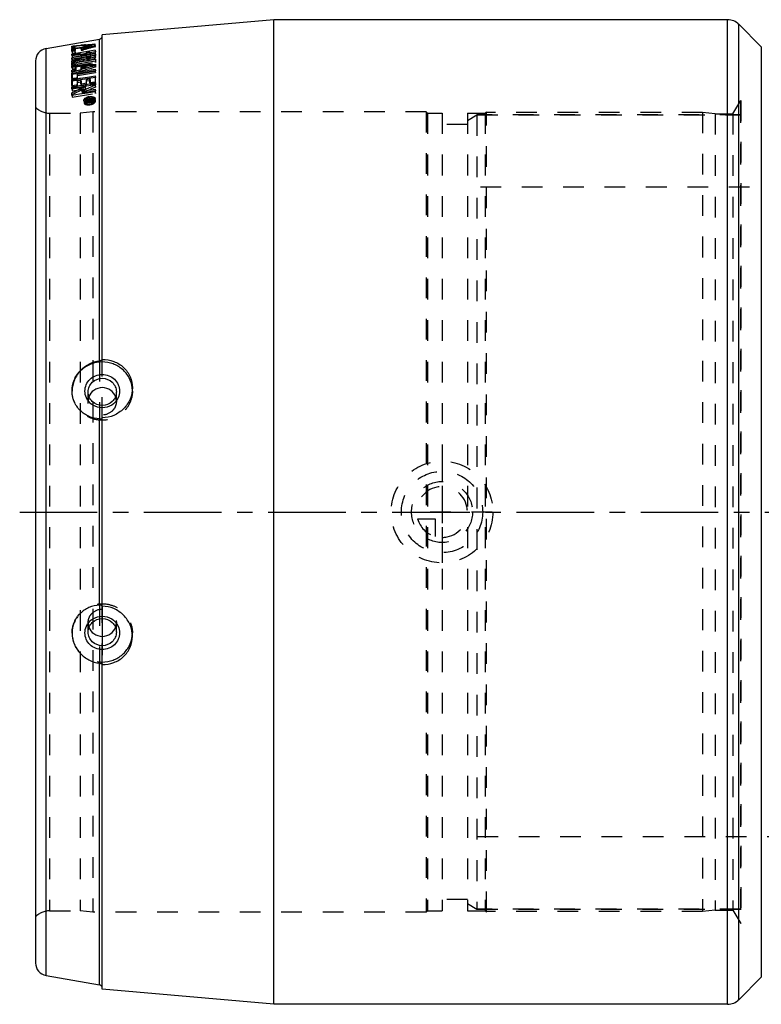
# Model space of a CAD drawing. Header units: millimetres. Extents: x 113 to 887, y 272 to 732.
# Tile 1 of 3: x 113 to 347, y 272 to 582. Entities that reach past the tile are written whole.
import ezdxf

# ---------------------------------------------------------------- set-up
doc = ezdxf.new("R2010")
doc.units = ezdxf.units.MM
doc.header["$LTSCALE"] = 65.185185
doc.linetypes.add('CENTER', pattern=[0.6, 0.375, -0.075, 0.075, -0.075])
doc.linetypes.add('HIDDEN', pattern=[0.2, 0.1, -0.1])
for name, color, linetype in [('FASEN', 7, 'CONTINUOUS'), ('KOERPER', 7, 'CONTINUOUS'), ('KONST.EL_MIT_GEO', 7, 'CONTINUOUS'), ('KURVEN', 7, 'CONTINUOUS'), ('L1', 7, 'CONTINUOUS')]:
    doc.layers.add(name, color=color, linetype=linetype)

msp = doc.modelspace()

# ---------------------------------------------------------------- linework, layer by layer
at = {"layer": 'FASEN', "color": 8, "linetype": 'HIDDEN'}
for p, q in [((254, 550.27), (257, 552)), ((257, 552), (257, 302)), ((257, 552), (340, 552)), ((254, 303.73), (257, 302)), ((257, 302), (340, 302))]:
    msp.add_line(p, q, dxfattribs=at)
at = {"layer": 'KOERPER', "color": 2, "linetype": 'CENTER'}
msp.add_line((139, 397.15), (139, 381.88), dxfattribs=at)
at = {"layer": 'KONST.EL_MIT_GEO', "color": 7, "linetype": 'Continuous'}
for p, q in [((193, 582), (139, 577.28)), ((193, 272), (193, 582)), ((335.93, 582), (193, 582)), ((335.93, 272), (335.93, 582)), ((339.46, 273.46), (339.46, 580.54)), ((339.46, 580.54), (346.54, 573.46)), ((139, 474.89), (139, 577.28)), ((121.31, 572.94), (138.17, 575.91)), ((130.16, 573.76), (130.3, 573.78)), ((130.16, 573.76), (130.22, 573.4)), ((130.3, 573.78), (130.87, 573.83)), ((130.87, 573.83), (131.59, 573.9)), ((132.07, 573.81), (131.5, 573.76)), ((131.59, 573.9), (132.3, 573.97)), ((133.73, 574.1), (134.44, 574.16)), ((134.35, 574), (133.78, 573.95)), ((134.21, 573.54), (133.81, 573.43)), ((135, 573.77), (134.21, 573.54)), ((134.44, 574.16), (135.16, 574.22)), ((134.81, 573.89), (135.49, 574.08)), ((135.16, 574.22), (135.87, 574.27)), ((135.49, 574.08), (135.52, 573.92)), ((136.19, 574.11), (135.52, 573.92)), ((135.87, 574.27), (136.58, 574.33)), ((136.59, 574.22), (136.19, 574.11)), ((136.58, 574.33), (136.6, 574.22)), ((138.17, 474.61), (138.17, 575.91)), ((121.31, 281.06), (121.31, 572.94)), ((130.66, 571.35), (129.43, 571.14)), ((136.82, 571.2), (129.43, 569.94)), ((129.43, 570.78), (129.43, 571.14)), ((130.86, 571.03), (129.43, 570.78)), ((130.37, 573.47), (130.37, 573.43)), ((130.39, 572.35), (130.39, 572.33)), ((130.39, 572.33), (130.39, 572.26)), ((131.89, 571.57), (130.66, 571.35)), ((131.33, 571.11), (130.86, 571.03)), ((131.81, 571.19), (131.33, 571.11)), ((132.29, 571.27), (131.81, 571.19)), ((133.12, 571.78), (131.89, 571.57)), ((132.39, 570.71), (132.29, 570.7)), ((133.9, 571.33), (132.32, 571.06)), ((133.4, 570.89), (132.39, 570.71)), ((132.44, 573.22), (132.46, 573.1)), ((133.81, 573.43), (133.02, 573.2)), ((133.8, 571.9), (133.12, 571.78)), ((133.96, 570.98), (133.4, 570.89)), ((133.9, 571.91), (133.8, 571.9)), ((134.35, 571.99), (133.9, 571.91)), ((134.55, 571.66), (133.96, 571.56)), ((135.15, 570.49), (133.97, 570.29)), ((134.98, 572.1), (134.35, 571.99)), ((135.14, 571.77), (134.55, 571.66)), ((135.08, 572.12), (134.98, 572.1)), ((135.58, 572.2), (135.08, 572.12)), ((136.82, 571.41), (135.15, 571.12)), ((135.15, 571.12), (135.15, 571.23)), ((135.15, 570.37), (135.15, 570.49)), ((135.15, 570.49), (135.24, 569.88)), ((136.82, 570.68), (135.17, 570.39)), ((136.75, 571.83), (135.18, 571.56)), ((135.24, 571.22), (135.24, 571.14)), ((136.81, 572.42), (135.58, 572.2)), ((136.82, 571.53), (136.82, 571.41)), ((136.82, 571.2), (136.82, 570.66)), ((346.54, 573.46), (346.54, 280.54)), ((118, 569), (118, 285)), ((129.44, 569.52), (129.43, 569.94)), ((132.29, 570.01), (129.44, 569.52)), ((129.44, 568.28), (136.83, 569.52)), ((129.44, 569.02), (130.87, 569.44)), ((129.44, 567.79), (136.83, 569.03)), ((129.44, 568.51), (129.44, 569.02)), ((129.53, 568.54), (129.44, 568.51)), ((129.44, 567.79), (129.44, 568.28)), ((129.44, 567.54), (131.08, 567.65)), ((129.44, 566.99), (129.44, 567.54)), ((130.62, 568.87), (129.53, 568.54)), ((131.02, 568.99), (130.62, 568.87)), ((130.87, 569.44), (131.34, 569.58)), ((131.41, 569.1), (131.02, 568.99)), ((131.08, 567.65), (131.91, 567.7)), ((131.34, 569.58), (132.29, 569.86)), ((131.81, 569.22), (131.41, 569.1)), ((132.99, 569.57), (131.81, 569.22)), ((131.91, 567.7), (132.73, 567.76)), ((133.63, 567.35), (131.99, 567.24)), ((132.29, 570.01), (132.38, 569.36)), ((132.29, 569.86), (132.29, 569.98)), ((133.98, 570.19), (132.31, 569.9)), ((132.73, 567.76), (133.55, 567.81)), ((133.55, 567.81), (134.37, 567.87)), ((133.97, 570.29), (133.97, 570.17)), ((133.97, 570.17), (134.06, 569.68)), ((134.37, 567.87), (135.19, 567.92)), ((135.19, 567.92), (136.83, 568.02)), ((136.83, 567.52), (135.19, 567.07)), ((135.24, 570), (135.24, 569.88)), ((136.09, 567.51), (135.27, 567.45)), ((136.91, 567.56), (136.09, 567.51)), ((136.83, 569.52), (136.83, 569.03)), ((136.83, 568.02), (136.83, 567.52)), ((129.53, 567), (129.44, 566.99)), ((129.44, 565.19), (136.82, 566.41)), ((129.44, 566.08), (130.43, 566.35)), ((129.44, 565.48), (129.44, 566.08)), ((129.55, 565.51), (129.44, 565.48)), ((130.35, 567.12), (129.53, 567.07)), ((130.03, 567.03), (129.53, 567)), ((136.8, 565.92), (129.53, 564.72)), ((130.45, 565.86), (129.53, 565.61)), ((129.53, 565.61), (129.53, 565.51)), ((129.53, 564.72), (129.53, 563.48)), ((130.26, 565.71), (129.55, 565.51)), ((130.63, 567.07), (130.03, 567.03)), ((131.08, 565.94), (130.26, 565.71)), ((131.17, 567.18), (130.35, 567.12)), ((130.43, 566.35), (130.62, 566.4)), ((130.71, 565.93), (130.45, 565.86)), ((130.62, 566.4), (130.63, 567.07)), ((130.62, 566.4), (130.71, 565.93)), ((130.71, 566.6), (130.71, 566.23)), ((131.9, 566.16), (131.08, 565.94)), ((131.11, 564.87), (136.82, 565.81)), ((131.99, 567.24), (131.17, 567.18)), ((132.72, 566.39), (131.9, 566.16)), ((132.55, 567.19), (132.3, 567.18)), ((132.3, 567.18), (132.3, 566.86)), ((132.3, 566.86), (132.38, 566.39)), ((132.5, 566.42), (132.38, 566.39)), ((133.55, 566.62), (132.72, 566.39)), ((133.79, 567.27), (133.88, 566.8)), ((135.59, 564.14), (136.82, 564.34)), ((136.82, 566.41), (136.82, 565.81)), ((129.42, 561.24), (129.98, 561.33)), ((129.43, 563.46), (129.99, 563.55)), ((129.43, 563.14), (130.66, 563.34)), ((136.81, 563.82), (129.53, 562.64)), ((129.53, 562.64), (129.53, 561.26)), ((136.78, 561.5), (129.53, 560.34)), ((129.98, 561.33), (130.26, 561.37)), ((129.99, 563.55), (130.27, 563.6)), ((130.26, 561.37), (130.82, 561.46)), ((130.27, 563.6), (130.83, 563.69)), ((130.65, 561.09), (131.88, 561.28)), ((130.66, 563.34), (131, 563.39)), ((130.82, 561.46), (131.09, 561.51)), ((130.83, 563.69), (130.95, 563.71)), ((130.95, 563.71), (131.1, 563.73)), ((131, 563.39), (131.16, 563.42)), ((131.1, 562.76), (132.29, 562.95)), ((131.16, 563.42), (131.89, 563.54)), ((131.88, 561.28), (133.11, 561.48)), ((131.89, 563.54), (132.18, 563.59)), ((132.18, 563.59), (134.35, 563.94)), ((132.28, 561.81), (132.29, 562.95)), ((132.28, 561.81), (133.12, 561.95)), ((132.38, 562.43), (132.38, 561.83)), ((133.11, 561.48), (133.54, 561.55)), ((133.12, 561.95), (133.95, 562.08)), ((133.54, 561.55), (134.34, 561.67)), ((133.96, 563.22), (133.95, 562.08)), ((133.96, 563.22), (135.14, 563.41)), ((134.34, 561.67), (135.57, 561.87)), ((134.35, 563.94), (135.59, 564.14)), ((135.14, 562.15), (135.97, 562.29)), ((135.24, 562.89), (135.24, 562.17)), ((135.57, 561.87), (136.81, 562.07)), ((135.97, 562.29), (136.25, 562.33)), ((136.25, 562.33), (136.81, 562.42)), ((136.81, 562.07), (136.8, 561.71)), ((136.8, 561.71), (136.8, 561.47)), ((136.8, 561.47), (136.8, 561.35)), ((136.81, 562.64), (136.81, 562.42)), ((129.4, 558.25), (129.41, 559.01)), ((129.4, 558.25), (129.55, 558.28)), ((129.42, 560.89), (130.65, 561.09)), ((129.42, 560.18), (129.42, 560.89)), ((129.42, 560.18), (130.12, 560.29)), ((129.53, 560.34), (129.53, 560.19)), ((129.53, 558.42), (129.53, 558.27)), ((129.55, 558.28), (130.63, 558.45)), ((130.12, 560.29), (130.83, 560.4)), ((130.63, 558.45), (131.86, 558.64)), ((130.83, 560.4), (132.24, 560.62)), ((131.88, 559.46), (130.94, 559.04)), ((131.86, 558.64), (134.33, 559.02)), ((132.24, 560.62), (132.94, 560.73)), ((132.25, 560.24), (133.18, 560.64)), ((132.56, 559.51), (135.38, 559.95)), ((133.04, 559.71), (132.56, 559.51)), ((132.56, 559.51), (132.68, 558.91)), ((136.77, 559.55), (132.68, 558.91)), ((132.94, 560.73), (133.65, 560.85)), ((133.18, 560.64), (133.65, 560.85)), ((133.65, 560.85), (133.76, 560.28)), ((134.33, 559.02), (135.56, 559.21)), ((134.92, 560.53), (134.45, 560.33)), ((135.38, 559.95), (136.8, 560.17)), ((135.56, 559.21), (136.79, 559.4)), ((136.8, 560.17), (136.79, 559.53)), ((136.79, 559.53), (136.79, 559.4)), ((133.57, 556.58), (133.69, 556.02)), ((133.98, 556.48), (133.99, 556.62)), ((134.14, 556.52), (133.98, 556.48)), ((133.99, 556.91), (134.31, 556.96)), ((133.99, 556.91), (134.01, 556.78)), ((133.99, 556.78), (133.99, 556.91)), ((133.99, 556.78), (134.41, 556.84)), ((133.99, 556.62), (134.4, 556.73)), ((133.99, 556.62), (134.01, 556.48)), ((134.3, 556.56), (134.14, 556.52)), ((134.45, 556.6), (134.3, 556.56)), ((134.31, 556.96), (134.64, 557.01)), ((134.4, 556.73), (134.73, 556.81)), ((134.41, 556.84), (134.68, 556.88)), ((134.61, 556.64), (134.45, 556.6)), ((134.76, 556.68), (134.61, 556.64)), ((134.64, 557.01), (135.29, 557.11)), ((134.68, 556.88), (134.82, 556.9)), ((134.73, 556.81), (134.82, 556.84)), ((134.92, 556.72), (134.76, 556.68)), ((134.82, 556.9), (134.85, 556.71)), ((134.82, 556.84), (134.82, 556.9)), ((135.1, 556.95), (135.29, 556.97)), ((135.1, 556.95), (135.1, 556.88)), ((135.1, 556.88), (135.14, 556.67)), ((135.24, 556.83), (135.52, 556.87)), ((135.24, 556.83), (135.27, 556.7)), ((135.24, 556.69), (135.52, 556.74)), ((135.29, 557.11), (135.61, 557.16)), ((135.29, 556.97), (135.47, 557)), ((135.47, 557), (135.66, 557.03)), ((135.52, 556.87), (135.54, 556.75)), ((135.61, 557.16), (135.94, 557.21)), ((135.66, 557.03), (135.7, 556.79)), ((135.66, 556.96), (135.66, 557.03)), ((135.94, 557.21), (135.94, 557.01)), ((136.46, 556.59), (136.35, 557.13)), ((138.17, 397.68), (138.17, 456.32)), ((139, 397.36), (139, 456.64)), ((138.17, 278.09), (138.17, 379.39)), ((139, 276.72), (139, 379.11)), ((121.31, 281.06), (138.17, 278.09)), ((339.46, 273.46), (346.54, 280.54)), ((193, 272), (139, 276.72)), ((335.93, 272), (193, 272))]:
    msp.add_line(p, q, dxfattribs=at)
at = {"layer": 'KONST.EL_MIT_GEO', "color": 8, "linetype": 'HIDDEN'}
for p, q in [((129.38, 573.59), (129.53, 572.75)), ((130.36, 573.66), (130.5, 572.84)), ((135.52, 573.92), (135.62, 573.35)), ((136, 573.52), (135.59, 573.48)), ((136.71, 573.59), (136, 573.52)), ((136.59, 574.22), (136.71, 573.49)), ((136.91, 573.58), (136.78, 574.31)), ((129.39, 573.26), (129.53, 572.49)), ((129.4, 572.87), (129.53, 572.16)), ((129.42, 572.09), (129.53, 571.46)), ((129.43, 571.14), (129.53, 570.58)), ((129.43, 570.78), (129.53, 570.24)), ((129.53, 572.75), (129.53, 572.49)), ((129.53, 572.16), (129.53, 571.46)), ((132.32, 571.06), (129.53, 570.58)), ((129.53, 570.24), (132.38, 570.73)), ((129.53, 570.58), (129.53, 570.24)), ((130.22, 573.4), (130.31, 572.92)), ((130.42, 572.93), (130.31, 572.92)), ((130.37, 573.43), (130.5, 572.66)), ((130.38, 573.04), (130.5, 572.33)), ((130.39, 572.26), (130.5, 571.63)), ((130.5, 572.66), (130.5, 572.84)), ((130.5, 571.63), (130.5, 572.33)), ((132.24, 573.12), (132.36, 572.44)), ((132.29, 571.27), (132.38, 570.73)), ((132.29, 570.7), (132.38, 570.18)), ((132.38, 570.73), (132.38, 570.18)), ((132.38, 570.18), (134.06, 570.46)), ((132.46, 573.1), (132.56, 572.53)), ((132.9, 572.62), (132.56, 572.53)), ((133.02, 573.2), (133.14, 572.52)), ((133.87, 573.31), (133.16, 573.24)), ((134.58, 573.39), (133.87, 573.31)), ((135.18, 571.56), (133.9, 571.33)), ((134.6, 573.08), (133.92, 572.9)), ((133.96, 571.56), (134.06, 571.02)), ((133.96, 570.98), (134.06, 570.46)), ((134.06, 571.02), (135.24, 571.22)), ((134.06, 570.46), (134.06, 571.02)), ((135.29, 573.46), (134.58, 573.39)), ((135.14, 571.77), (135.24, 571.22)), ((135.15, 571.12), (135.24, 570.6)), ((135.24, 571.14), (135.24, 570.6)), ((135.24, 570.6), (136.91, 570.89)), ((135.59, 573.48), (135.29, 573.46)), ((136.91, 571.86), (136.75, 571.83)), ((136.81, 572.42), (136.91, 571.86)), ((136.82, 571.41), (136.91, 570.89)), ((136.82, 571.2), (136.91, 570.69)), ((136.91, 570.69), (136.82, 570.68)), ((136.82, 570.66), (136.91, 570.16)), ((136.91, 570.89), (136.91, 571.86)), ((136.91, 570.16), (136.91, 570.69)), ((129.43, 569.94), (129.53, 569.43)), ((129.44, 569.52), (129.53, 569.02)), ((129.44, 569.02), (129.53, 568.53)), ((129.44, 568.51), (129.53, 568.03)), ((129.44, 568.28), (129.53, 567.8)), ((129.44, 567.79), (129.53, 567.32)), ((129.44, 567.54), (129.53, 567.07)), ((132.31, 569.9), (129.53, 569.43)), ((129.53, 569.02), (132.38, 569.51)), ((129.53, 569.43), (129.53, 569.02)), ((130.48, 568.81), (129.53, 568.53)), ((129.53, 567.32), (136.91, 568.56)), ((129.53, 568.53), (129.53, 568.03)), ((129.53, 567.8), (129.53, 567.32)), ((131.12, 569), (130.48, 568.81)), ((131.75, 569.18), (131.12, 569)), ((132.38, 569.36), (131.75, 569.18)), ((132.38, 569.51), (132.38, 569.36)), ((132.99, 569.57), (133.08, 569.09)), ((133.97, 570.29), (133.97, 570.17)), ((135.17, 570.39), (133.98, 570.19)), ((134.06, 569.79), (135.24, 570)), ((134.06, 569.68), (134.06, 569.79)), ((136.83, 569.52), (136.91, 569.05)), ((136.91, 569.05), (136.83, 569.03)), ((136.83, 569.03), (136.91, 568.56)), ((136.83, 568.02), (136.91, 567.56)), ((136.83, 567.52), (136.91, 567.05)), ((136.91, 568.56), (136.91, 569.05)), ((136.91, 567.05), (136.91, 567.56)), ((129.44, 566.99), (129.53, 566.52)), ((129.44, 566.08), (129.53, 565.61)), ((129.44, 565.48), (129.53, 565.01)), ((129.44, 565.19), (129.53, 564.72)), ((129.53, 567.07), (129.53, 566.52)), ((129.53, 565.51), (129.53, 565.01)), ((130.63, 567.07), (130.71, 566.6)), ((130.71, 566.23), (130.71, 565.93)), ((131.11, 564.87), (131.2, 564.39)), ((131.2, 564.39), (136.91, 565.33)), ((131.2, 563.23), (131.2, 564.39)), ((132.3, 567.18), (132.38, 566.71)), ((132.38, 566.39), (132.38, 566.71)), ((136.91, 565.93), (136.8, 565.92)), ((136.82, 566.41), (136.91, 565.93)), ((136.82, 565.81), (136.91, 565.33)), ((136.82, 564.34), (136.91, 563.84)), ((136.91, 565.33), (136.91, 565.93)), ((129.42, 561.24), (129.53, 560.7)), ((129.43, 563.46), (129.53, 562.96)), ((129.43, 563.14), (129.53, 562.64)), ((129.53, 563.48), (129.53, 562.96)), ((129.53, 562.96), (131.2, 563.23)), ((129.53, 561.26), (129.53, 560.7)), ((131.09, 561.51), (131.2, 560.97)), ((131.1, 563.73), (131.2, 563.23)), ((131.1, 562.76), (131.2, 562.24)), ((131.2, 562.24), (132.38, 562.43)), ((131.2, 560.97), (131.2, 562.24)), ((132.28, 561.81), (132.38, 561.27)), ((132.29, 562.95), (132.38, 562.43)), ((132.38, 561.83), (132.38, 561.27)), ((132.38, 561.27), (134.06, 561.54)), ((133.95, 562.08), (134.06, 561.54)), ((133.96, 563.22), (134.06, 562.7)), ((134.06, 562.7), (135.24, 562.89)), ((134.06, 561.54), (134.06, 562.7)), ((135.14, 563.41), (135.24, 562.89)), ((135.14, 562.15), (135.24, 561.61)), ((135.24, 562.17), (135.24, 561.61)), ((135.24, 561.61), (136.91, 561.88)), ((136.91, 561.52), (136.78, 561.5)), ((136.8, 561.35), (136.91, 560.78)), ((136.91, 563.84), (136.81, 563.82)), ((136.81, 562.42), (136.91, 561.88)), ((136.81, 562.07), (136.91, 561.52)), ((136.91, 561.88), (136.91, 563.84)), ((136.91, 560.78), (136.91, 561.52)), ((129.4, 558.25), (129.53, 557.64)), ((129.41, 559.01), (129.53, 558.42)), ((129.42, 560.89), (129.53, 560.34)), ((129.42, 560.18), (129.53, 559.61)), ((129.53, 560.7), (131.2, 560.97)), ((129.53, 559.61), (133.76, 560.28)), ((129.53, 560.19), (129.53, 559.61)), ((129.53, 557.64), (136.91, 558.79)), ((129.53, 558.27), (129.53, 557.64)), ((136.91, 559.57), (136.77, 559.55)), ((136.79, 559.4), (136.91, 558.79)), ((136.8, 560.17), (136.91, 559.57)), ((136.91, 558.79), (136.91, 559.57)), ((133.16, 556.49), (133.3, 555.81)), ((133.69, 556.02), (133.71, 555.89)), ((133.98, 556.48), (134.13, 555.78)), ((133.99, 556.78), (134.13, 556.09)), ((134.01, 556.78), (134.13, 556.23)), ((134.01, 556.48), (134.13, 555.93)), ((136.08, 556.53), (134.13, 556.23)), ((134.13, 556.23), (134.13, 556.09)), ((134.13, 556.09), (134.96, 556.22)), ((134.13, 555.78), (135.06, 556.03)), ((134.22, 555.95), (134.13, 555.93)), ((134.13, 555.93), (134.13, 555.78)), ((134.31, 555.98), (134.22, 555.95)), ((134.41, 556), (134.31, 555.98)), ((134.5, 556.03), (134.41, 556)), ((134.78, 556.1), (134.5, 556.03)), ((134.96, 556.15), (134.78, 556.1)), ((134.85, 556.71), (134.96, 556.15)), ((134.92, 556.72), (135.06, 556.03)), ((134.96, 556.22), (134.96, 556.15)), ((135.1, 556.95), (135.1, 556.88)), ((135.14, 556.67), (135.24, 556.19)), ((135.24, 556.69), (135.38, 556)), ((135.24, 556.26), (135.8, 556.35)), ((135.24, 556.19), (135.24, 556.26)), ((135.27, 556.7), (135.38, 556.14)), ((135.66, 556.19), (135.38, 556.14)), ((135.38, 556), (135.66, 556.04)), ((135.52, 556.74), (135.66, 556.04)), ((135.54, 556.75), (135.66, 556.19)), ((135.7, 556.79), (135.8, 556.28)), ((135.8, 556.35), (135.8, 556.28)), ((135.94, 557.21), (136.08, 556.53)), ((135.94, 557.01), (136.08, 556.32)), ((136.08, 556.32), (136.08, 556.53)), ((136.49, 556.45), (136.46, 556.59)), ((136.91, 556.53), (136.77, 557.22)), ((337.58, 552.35), (340.04, 556.6)), ((340.04, 556.6), (340, 556)), ((340, 556), (340, 298)), ((340.04, 556.6), (340.04, 297.4)), ((122.43, 552.55), (122.43, 301.45)), ((122.43, 552.55), (132, 552.55)), ((136, 553), (132, 552.55)), ((132, 552.55), (132, 301.45)), ((136, 553), (136, 301)), ((241, 553), (136, 553)), ((241, 553), (241, 301)), ((241, 553), (241.45, 552.55)), ((241.45, 552.55), (241.45, 301.45)), ((241.45, 552.55), (246, 552.55)), ((246, 552.55), (246, 301.45)), ((254, 552.55), (254, 301.45)), ((254, 552.55), (259.55, 552.55)), ((340, 552), (257, 552)), ((259.55, 552.55), (260, 553)), ((259.55, 552.55), (259.55, 301.45)), ((260, 301), (260, 553)), ((328, 552.8), (260, 552.8)), ((328, 552.8), (328, 301.2)), ((332, 552.35), (328, 552.8)), ((332, 552.35), (332, 301.65)), ((332, 552.35), (337.58, 552.35)), ((337.58, 552.35), (337.58, 301.65)), ((254, 549), (246, 549)), ((408, 529.3), (254, 529.3)), ((138.17, 474.61), (138.17, 456.32)), ((139, 456.64), (139, 474.89)), ((129.5, 465.06), (129.5, 465.15)), ((148.5, 465.06), (148.5, 466.11)), ((134.55, 461.85), (134.55, 464.8)), ((143.45, 461.85), (143.45, 464.8)), ((138.17, 397.68), (138.17, 379.39)), ((139, 379.11), (139, 397.36)), ((134.55, 389.2), (134.55, 392.15)), ((143.45, 389.2), (143.45, 392.15)), ((129.5, 388.85), (129.5, 388.94)), ((148.5, 387.89), (148.5, 388.94)), ((746, 324.7), (254, 324.7)), ((254, 305), (246, 305)), ((122.43, 301.45), (132, 301.45)), ((136, 301), (132, 301.45)), ((241, 301), (136, 301)), ((241, 301), (241.45, 301.45)), ((241.45, 301.45), (246, 301.45)), ((254, 301.45), (259.55, 301.45)), ((340, 302), (257, 302)), ((259.55, 301.45), (260, 301)), ((328, 301.2), (260, 301.2)), ((332, 301.65), (328, 301.2)), ((332, 301.65), (337.58, 301.65)), ((337.58, 301.65), (340.04, 297.4)), ((340.04, 297.4), (340, 298))]:
    msp.add_line(p, q, dxfattribs=at)
at = {"layer": 'KONST.EL_MIT_GEO', "color": 7, "linetype": 'Continuous'}
for centre, radius, start, end in [((335.93, 577), 5, 45, 90), ((94.37, 572.24), 35.03, 1.6581, 2.1983), ((153.95, 321.58), 253.18, 95.0866, 95.3459), ((92.96, 572.34), 37.43, 1.7247, 2.0118), ((153.75, 323.85), 250.9, 94.5651, 94.9567), ((155.44, 322.97), 252.06, 94.9404, 95.2663), ((220.06, 269.88), 315.74, 105.8566, 106.1127), ((219.16, 273.04), 312.45, 105.6628, 105.8565), ((153.58, 326.03), 248.71, 94.1711, 94.4339), ((138, 576.9), 1, 280, 342.2222), ((122, 569), 4, 100, 180), ((24.51, 570.57), 104.92, 0.8323, 1.2572), ((52.77, 571.29), 77.63, 1.1736, 1.291), ((27.24, 570.78), 103.16, 0.8733, 1.1651), ((-131.72, 569.96), 268.55, 0.3346, 0.5247), ((133.37, 574.63), 5.07, 268.3423, 271.1209), ((133.15, 577.99), 8.44, 279.8866, 283.9556), ((435.91, -134.04), 756.99, 113.27402, 113.42915), ((411.52, -76.05), 694.31, 113.83562, 113.96299), ((437.34, -147.07), 770.31, 113.33276, 113.44819), ((403.64, -58.18), 674.78, 113.57566, 113.74985), ((442.66, -149.62), 773.97, 113.46741, 113.58153), ((133.56, 556.58), 0.413, 191.4872, 206.1848), ((133.63, 556.6), 0.483, 206.185, 212.9925), ((135.41, 554.32), 3.44, 109.3903, 113.2939), ((134.41, 558.65), 2.73, 262.6141, 267.0235), ((135.24, 555.1), 2.43, 111.1007, 115.7959), ((135.53, 553.99), 3.79, 105.883, 109.4091), ((134.44, 559.07), 3.16, 267.0006, 270.9328), ((135.36, 554.78), 2.78, 106.9694, 111.1162), ((134.43, 559.36), 3.44, 270.9133, 274.7108), ((135.57, 553.85), 3.93, 102.4238, 105.9012), ((135.42, 554.58), 2.99, 102.9835, 106.9985), ((134.43, 559.45), 3.53, 274.6927, 278.6012), ((135.55, 553.96), 3.82, 98.7587, 102.4416), ((135.41, 554.63), 2.94, 98.7469, 103.0143), ((134.55, 558.87), 2.73, 274.1712, 278.62), ((134.53, 558.99), 2.86, 278.6537, 284.3699), ((134.42, 559.49), 3.58, 278.608, 280.2399), ((135.4, 554.74), 2.83, 94.429, 98.7261), ((134.4, 559.61), 3.7, 280.2408, 282.4649), ((135.12, 557.5), 0.814, 271.6966, 278.6764), ((134.38, 559.68), 3.77, 282.4607, 286.0896), ((134.42, 559.56), 3.65, 286.0714, 289.7387), ((134.69, 558.55), 2.39, 291.4027, 296.201), ((134.52, 559.27), 3.34, 289.7223, 293.7528), ((134.71, 558.86), 2.88, 293.7225, 298.3098), ((136.31, 557.11), 0.475, 27.0258, 33.2066), ((136.37, 557.14), 0.41, 11.465, 27.0462), ((137.45, 480.23), 5.67, 277.3184, 278.4779), ((138.28, 395.11), 2.57, 89.7695, 92.2987), ((122, 285), 4, 180, 260), ((138, 277.1), 1, 17.7778, 80), ((335.93, 277), 5, 270, 315)]:
    msp.add_arc(centre, radius, start, end, dxfattribs=at)
at = {"layer": 'KONST.EL_MIT_GEO', "color": 8, "linetype": 'HIDDEN'}
for centre, radius, start, end in [((138, 576.9), 1, 342.2222, 360), ((157.51, 343.19), 231.33, 96.3981, 96.7244), ((155.55, 346.31), 227.92, 95.0166, 96.3084), ((157.34, 344.71), 229.8, 96.0394, 96.3981), ((206.57, 303.17), 279.35, 105.0754, 105.2922), ((208.16, 303.8), 279, 104.8376, 105.5979), ((205.6, 306.8), 275.59, 104.7111, 104.9302), ((387.04, -294.26), 899.92, 106.39178, 106.62753), ((770.86, -1740.07), 2392.64, 105.36436, 105.54787), ((409.69, -62.6), 680.45, 113.63296, 114.02235), ((133.72, 555.89), 0.433, 180.2697, 191.5535), ((135.39, 554.09), 2.98, 113.6839, 116.5163), ((135.51, 553.81), 3.29, 111.0491, 113.6924), ((135.6, 553.58), 3.53, 108.5168, 111.0539), ((135.67, 553.36), 3.76, 103.6864, 108.507), ((135.68, 553.32), 3.8, 101.2861, 103.7103), ((134.7, 558.08), 2.65, 274.0139, 278.6182), ((135.66, 553.45), 3.68, 98.7481, 101.2926), ((135.65, 553.53), 3.59, 94.9045, 98.7372), ((135.64, 553.64), 3.48, 91.1664, 94.9223), ((134.83, 557.8), 2.35, 291.5872, 296.3702), ((135.62, 556.66), 0.959, 315.8876, 320.2213), ((122.43, 558.55), 6, 222.4542, 270), ((139.62, 465.06), 8.88, 2.7332, 6.7445), ((139.73, 465.06), 8.77, 0.0029, 2.7311), ((139.62, 388.94), 8.88, 353.6498, 357.2673), ((139.73, 388.94), 8.77, 357.2686, 359.9971), ((122.43, 295.45), 6, 90, 137.5458), ((138, 277.1), 1, 0, 17.7778)]:
    msp.add_arc(centre, radius, start, end, dxfattribs=at)
at = {"layer": 'KONST.EL_MIT_GEO', "color": 7, "linetype": 'Continuous'}
for points, knots in [([(129.38, 573.59), (129.38, 573.61), (129.52, 573.63), (129.66, 573.69), (129.91, 573.73), (130.07, 573.76), (130.16, 573.76)], [0, 0, 0, 0, 0.104509, 0.355401, 0.686766, 1, 1, 1, 1]), ([(136.58, 574.33), (136.63, 574.33), (136.68, 574.33), (136.78, 574.33), (136.78, 574.31)], [0, 0, 0, 0, 0.707303, 1, 1, 1, 1]), ([(136.78, 574.31), (136.79, 574.29), (136.69, 574.26), (136.64, 574.23), (136.59, 574.22)], [0, 0, 0, 0, 0.293284, 1, 1, 1, 1]), ([(129.63, 573.25), (129.57, 573.24), (129.52, 573.24), (129.39, 573.23), (129.39, 573.26)], [0, 0, 0, 0, 0.724028, 1, 1, 1, 1]), ([(129.4, 572.87), (129.4, 572.89), (129.47, 572.91), (129.61, 572.97), (129.88, 573.03), (130.16, 573.06), (130.31, 573.07), (130.38, 573.05), (130.38, 573.04)], [0, 0, 0, 0, 0.050504, 0.162174, 0.509698, 0.852293, 0.957901, 1, 1, 1, 1]), ([(130.39, 572.26), (130.39, 572.24), (130.33, 572.21), (130.18, 572.14), (129.91, 572.08), (129.63, 572.05), (129.48, 572.05), (129.42, 572.07), (129.42, 572.09)], [0, 0, 0, 0, 0.054265, 0.166898, 0.51178, 0.850102, 0.955034, 1, 1, 1, 1]), ([(129.63, 572.21), (129.62, 572.21), (129.59, 572.19), (129.53, 572.18), (129.53, 572.16)], [0, 0, 0, 0, 0.390597, 1, 1, 1, 1]), ([(130.37, 573.43), (130.37, 573.4), (130.25, 573.38), (130.11, 573.32), (129.88, 573.28), (129.71, 573.26), (129.63, 573.25)], [0, 0, 0, 0, 0.104848, 0.3484, 0.676727, 1, 1, 1, 1]), ([(130.39, 572.35), (130.33, 572.34), (130.08, 572.32), (129.82, 572.27), (129.63, 572.21)], [0, 0, 0, 0, 0.224578, 1, 1, 1, 1]), ([(132.24, 573.12), (132.24, 573.14), (132.33, 573.18), (132.39, 573.2), (132.44, 573.22)], [0, 0, 0, 0, 0.295482, 1, 1, 1, 1]), ([(133.02, 573.2), (132.86, 573.15), (132.6, 573.1), (132.38, 573.1), (132.25, 573.1), (132.24, 573.12)], [0, 0, 0, 0, 0.64474, 0.898247, 1, 1, 1, 1]), ([(136.82, 570.66), (136.82, 570.56), (136.59, 570.32), (136.35, 570.2), (136.18, 570.13)], [0, 0, 0, 0, 0.355637, 1, 1, 1, 1]), ([(134.6, 569.67), (134.5, 569.66), (134.13, 569.6), (133.75, 569.56), (133.46, 569.56)], [0, 0, 0, 0, 0.26144, 1, 1, 1, 1]), ([(133.97, 570.17), (133.97, 570.11), (134.23, 570.07), (134.51, 570.1), (134.86, 570.19), (135.09, 570.27), (135.14, 570.35)], [0, 0, 0, 0, 0.14016, 0.449386, 0.789579, 1, 1, 1, 1]), ([(134.06, 569.68), (134.06, 569.65), (134.11, 569.62), (134.14, 569.61), (134.16, 569.61)], [0, 0, 0, 0, 0.636506, 1, 1, 1, 1]), ([(135.14, 570.35), (135.14, 570.35), (135.15, 570.36), (135.15, 570.37), (135.15, 570.37)], [0, 0, 0, 0, 0.539012, 1, 1, 1, 1]), ([(135.23, 569.85), (135.23, 569.86), (135.24, 569.86), (135.24, 569.87), (135.24, 569.88)], [0, 0, 0, 0, 0.539921, 1, 1, 1, 1]), ([(129.43, 563.46), (129.43, 563.61), (129.44, 564.19), (129.44, 564.76), (129.44, 565.19)], [0, 0, 0, 0, 0.257813, 1, 1, 1, 1]), ([(136.82, 564.34), (136.82, 564.2), (136.81, 563.63), (136.81, 563.07), (136.81, 562.64)], [0, 0, 0, 0, 0.243719, 1, 1, 1, 1]), ([(129.42, 561.24), (129.42, 561.4), (129.43, 562.04), (129.43, 562.67), (129.43, 563.14)], [0, 0, 0, 0, 0.25701, 1, 1, 1, 1]), ([(133.16, 556.49), (133.14, 556.56), (133.17, 556.89), (133.45, 557.13), (133.67, 557.27)], [0, 0, 0, 0, 0.20016, 1, 1, 1, 1]), ([(134.18, 557.3), (134.09, 557.25), (133.84, 557.12), (133.59, 556.88), (133.57, 556.68)], [0, 0, 0, 0, 0.316617, 1, 1, 1, 1]), ([(133.58, 556.58), (133.59, 556.5), (133.73, 556.29), (134.17, 556.14), (134.54, 556.13), (134.75, 556.14)], [0, 0, 0, 0, 0.174254, 0.526674, 1, 1, 1, 1]), ([(135.1, 556.88), (135.1, 556.85), (135.16, 556.82), (135.2, 556.84), (135.21, 556.84)], [0, 0, 0, 0, 0.61503, 1, 1, 1, 1]), ([(135.61, 556.9), (135.62, 556.91), (135.65, 556.92), (135.63, 556.94), (135.62, 556.94)], [0, 0, 0, 0, 0.560498, 1, 1, 1, 1]), ([(135.65, 557.78), (135.72, 557.77), (135.97, 557.76), (136.22, 557.7), (136.39, 557.62)], [0, 0, 0, 0, 0.279361, 1, 1, 1, 1]), ([(135.94, 557.01), (135.94, 556.99), (135.9, 556.88), (135.79, 556.82), (135.71, 556.79)], [0, 0, 0, 0, 0.184933, 1, 1, 1, 1]), ([(136.25, 557.31), (136.22, 557.34), (136.08, 557.46), (135.88, 557.52), (135.74, 557.54)], [0, 0, 0, 0, 0.209617, 1, 1, 1, 1]), ([(135.92, 556.5), (135.95, 556.52), (136.08, 556.61), (136.2, 556.72), (136.26, 556.81)], [0, 0, 0, 0, 0.280271, 1, 1, 1, 1]), ([(136.77, 557.22), (136.78, 557.17), (136.78, 556.92), (136.61, 556.71), (136.46, 556.59)], [0, 0, 0, 0, 0.211371, 1, 1, 1, 1]), ([(129.5, 465.15), (129.5, 466.29), (129.96, 468.61), (131.87, 471.6), (134.72, 473.75), (137.01, 474.46), (138.17, 474.61)], [0, 0, 0, 0, 0.245917, 0.495578, 0.748025, 1, 1, 1, 1]), ([(139, 474.89), (139, 474.81), (138.68, 474.68), (138.46, 474.65), (138.29, 474.62)], [0, 0, 0, 0, 0.322899, 1, 1, 1, 1]), ([(139, 474.99), (140.23, 475.02), (142.69, 474.62), (145.86, 472.7), (148.01, 469.71), (148.5, 467.3), (148.5, 466.11)], [0, 0, 0, 0, 0.255263, 0.505622, 0.752535, 1, 1, 1, 1]), ([(139, 474.24), (137.77, 474.24), (135.28, 473.77), (132.13, 471.74), (130, 468.69), (129.5, 466.26), (129.5, 465.06)], [0, 0, 0, 0, 0.253989, 0.505664, 0.753985, 1, 1, 1, 1]), ([(148.44, 466.1), (148.31, 467.2), (147.62, 469.4), (145.45, 472.07), (142.45, 473.83), (140.15, 474.24), (139, 474.24)], [0, 0, 0, 0, 0.246195, 0.494725, 0.74635, 1, 1, 1, 1]), ([(133.55, 465.06), (133.55, 465.75), (133.84, 467.14), (135.45, 469.46), (139, 470.9), (142.55, 469.46), (144.16, 467.14), (144.45, 465.75), (144.45, 465.06)], [0, 0, 0, 0, 0.124157, 0.249478, 0.5, 0.750522, 0.875843, 1, 1, 1, 1]), ([(134.55, 464.8), (134.55, 465.36), (134.79, 466.5), (136.1, 468.4), (139, 469.57), (141.9, 468.4), (143.21, 466.5), (143.45, 465.36), (143.45, 464.8)], [0, 0, 0, 0, 0.124157, 0.249478, 0.5, 0.750522, 0.875843, 1, 1, 1, 1]), ([(138.17, 456.32), (137.03, 456.37), (134.74, 456.88), (131.86, 458.84), (129.94, 461.74), (129.5, 464.02), (129.5, 465.15)], [0, 0, 0, 0, 0.252837, 0.502754, 0.75111, 1, 1, 1, 1]), ([(148.5, 466.11), (148.5, 464.9), (147.99, 462.44), (145.87, 459.33), (142.73, 457.21), (140.24, 456.67), (139, 456.64)], [0, 0, 0, 0, 0.245834, 0.495713, 0.747838, 1, 1, 1, 1]), ([(143.98, 462.92), (143.56, 462), (142.11, 460.38), (139, 459.51), (135.89, 460.38), (134.44, 462), (134.02, 462.92)], [0, 0, 0, 0, 0.247858, 0.5, 0.752142, 1, 1, 1, 1]), ([(143.45, 464.8), (143.45, 464.24), (143.21, 463.11), (141.9, 461.21), (139, 460.04), (136.1, 461.21), (134.79, 463.11), (134.55, 464.24), (134.55, 464.8)], [0, 0, 0, 0, 0.124157, 0.249478, 0.5, 0.750522, 0.875843, 1, 1, 1, 1]), ([(138.17, 456.32), (138.37, 456.31), (138.62, 456.32), (139, 456.45), (139, 456.54)], [0, 0, 0, 0, 0.675903, 1, 1, 1, 1]), ([(138.17, 397.68), (137.03, 397.63), (134.74, 397.12), (131.86, 395.16), (129.94, 392.26), (129.5, 389.98), (129.5, 388.85)], [0, 0, 0, 0, 0.252836, 0.502753, 0.751108, 1, 1, 1, 1]), ([(139, 397.46), (139, 397.54), (138.68, 397.67), (138.46, 397.68), (138.29, 397.68)], [0, 0, 0, 0, 0.324319, 1, 1, 1, 1]), ([(148.5, 387.89), (148.5, 389.1), (147.99, 391.56), (145.87, 394.67), (142.73, 396.79), (140.24, 397.33), (139, 397.36)], [0, 0, 0, 0, 0.245834, 0.495714, 0.747838, 1, 1, 1, 1]), ([(134.02, 391.08), (134.44, 392), (135.89, 393.62), (139, 394.49), (142.11, 393.62), (143.56, 392), (143.98, 391.08)], [0, 0, 0, 0, 0.247858, 0.5, 0.752142, 1, 1, 1, 1]), ([(134.55, 389.2), (134.55, 389.76), (134.79, 390.89), (136.1, 392.79), (139, 393.96), (141.9, 392.79), (143.21, 390.89), (143.45, 389.76), (143.45, 389.2)], [0, 0, 0, 0, 0.124157, 0.249478, 0.5, 0.750522, 0.875843, 1, 1, 1, 1]), ([(129.5, 388.85), (129.5, 387.71), (129.96, 385.39), (131.87, 382.4), (134.72, 380.25), (137.01, 379.54), (138.17, 379.39)], [0, 0, 0, 0, 0.245917, 0.495578, 0.748025, 1, 1, 1, 1]), ([(144.45, 388.94), (144.45, 388.25), (144.16, 386.86), (142.55, 384.54), (139, 383.1), (135.45, 384.54), (133.84, 386.86), (133.55, 388.25), (133.55, 388.94)], [0, 0, 0, 0, 0.124157, 0.249478, 0.5, 0.750522, 0.875843, 1, 1, 1, 1]), ([(143.45, 389.2), (143.45, 388.64), (143.21, 387.5), (141.9, 385.6), (139, 384.43), (136.1, 385.6), (134.79, 387.5), (134.55, 388.64), (134.55, 389.2)], [0, 0, 0, 0, 0.124157, 0.249478, 0.5, 0.750522, 0.875843, 1, 1, 1, 1]), ([(139, 379.76), (140.15, 379.76), (142.47, 380.17), (145.47, 381.95), (147.64, 384.65), (148.32, 386.85), (148.45, 387.96)], [0, 0, 0, 0, 0.25367, 0.505297, 0.753813, 1, 1, 1, 1]), ([(139, 379.01), (140.23, 378.98), (142.69, 379.38), (145.86, 381.3), (148.01, 384.29), (148.5, 386.7), (148.5, 387.89)], [0, 0, 0, 0, 0.255264, 0.505623, 0.752535, 1, 1, 1, 1]), ([(138.17, 379.39), (138.37, 379.37), (138.62, 379.33), (139, 379.2), (139, 379.11)], [0, 0, 0, 0, 0.676878, 1, 1, 1, 1])]:
    msp.add_open_spline(points, degree=3, knots=knots, dxfattribs=at)
for points in [[(135.52, 573.92), (135.34, 573.87), (135.17, 573.82), (135, 573.77)], [(132.29, 570.7), (132.29, 570.89), (132.29, 571.08), (132.29, 571.27)], [(133.96, 571.56), (133.96, 571.37), (133.96, 571.18), (133.96, 570.98)], [(135.15, 571.23), (135.15, 571.41), (135.14, 571.59), (135.14, 571.77)], [(133.22, 569.56), (133.14, 569.56), (133.06, 569.57), (132.99, 569.57)], [(135.27, 567.45), (134.73, 567.42), (134.18, 567.38), (133.63, 567.35)], [(135.72, 569.95), (135.55, 569.89), (135.37, 569.84), (135.19, 569.8)], [(136.18, 570.13), (136.03, 570.06), (135.88, 570), (135.72, 569.95)], [(131.11, 564.87), (131.11, 564.49), (131.11, 564.11), (131.1, 563.73)], [(132.3, 566.86), (132.8, 567), (133.29, 567.13), (133.79, 567.27)], [(133.88, 566.8), (133.42, 566.67), (132.96, 566.55), (132.5, 566.42)], [(133.79, 567.27), (133.38, 567.24), (132.96, 567.22), (132.55, 567.19)], [(135.19, 567.07), (134.64, 566.92), (134.09, 566.77), (133.55, 566.62)], [(131.1, 562.76), (131.1, 562.34), (131.1, 561.92), (131.09, 561.51)], [(135.14, 562.15), (135.14, 562.57), (135.14, 562.99), (135.14, 563.41)], [(129.41, 559.01), (129.88, 559.22), (130.35, 559.42), (130.82, 559.63)], [(133.4, 556.16), (133.33, 556.21), (133.27, 556.27), (133.22, 556.34)], [(133.6, 556.45), (133.51, 556.37), (133.43, 556.28), (133.37, 556.18)], [(133.69, 556.02), (133.59, 556.05), (133.49, 556.1), (133.4, 556.16)], [(133.57, 556.68), (133.57, 556.64), (133.57, 556.61), (133.58, 556.58)], [(133.67, 557.27), (133.79, 557.35), (133.92, 557.42), (134.06, 557.48)], [(134.06, 555.94), (133.94, 555.95), (133.81, 555.98), (133.69, 556.02)], [(135.14, 556.68), (135.06, 556.68), (134.99, 556.69), (134.92, 556.72)], [(134.97, 557.74), (135.19, 557.77), (135.42, 557.79), (135.65, 557.78)], [(135.74, 557.54), (135.55, 557.57), (135.36, 557.57), (135.18, 557.56)], [(135.24, 556.22), (135.35, 556.25), (135.46, 556.28), (135.56, 556.33)], [(135.52, 556.87), (135.55, 556.88), (135.58, 556.89), (135.61, 556.9)], [(135.71, 556.79), (135.65, 556.76), (135.58, 556.75), (135.52, 556.74)], [(135.75, 556.41), (135.8, 556.44), (135.86, 556.47), (135.92, 556.5)], [(136.26, 556.43), (136.2, 556.39), (136.14, 556.35), (136.08, 556.32)], [(136.32, 557.23), (136.3, 557.26), (136.28, 557.29), (136.25, 557.31)], [(136.26, 556.81), (136.31, 556.88), (136.34, 556.95), (136.35, 557.03)], [(136.46, 556.59), (136.4, 556.53), (136.33, 556.47), (136.26, 556.43)], [(136.35, 557.13), (136.34, 557.17), (136.33, 557.2), (136.32, 557.23)], [(136.35, 557.03), (136.36, 557.06), (136.36, 557.1), (136.35, 557.13)], [(136.69, 556.85), (136.59, 556.93), (136.49, 556.98), (136.37, 557.02)], [(136.39, 557.62), (136.43, 557.6), (136.48, 557.58), (136.52, 557.55)], [(136.52, 557.55), (136.59, 557.5), (136.66, 557.44), (136.7, 557.37)], [(134.02, 462.92), (133.71, 463.59), (133.55, 464.33), (133.55, 465.06)], [(136.34, 465.3), (135.67, 464.82), (135.11, 464.1), (134.82, 463.32)], [(141.66, 465.3), (140.9, 465.84), (139, 466.46), (137.1, 465.84), (136.34, 465.3)], [(143.18, 463.32), (142.89, 464.1), (142.33, 464.82), (141.66, 465.3)], [(144.45, 465.06), (144.45, 464.33), (144.29, 463.59), (143.98, 462.92)], [(133.55, 388.94), (133.55, 389.67), (133.71, 390.41), (134.02, 391.08)], [(134.82, 390.68), (135.11, 389.9), (135.67, 389.18), (136.34, 388.7)], [(141.66, 388.7), (142.33, 389.18), (142.89, 389.9), (143.18, 390.68)], [(143.98, 391.08), (144.29, 390.41), (144.45, 389.67), (144.45, 388.94)], [(136.34, 388.7), (137.1, 388.16), (139, 387.54), (140.9, 388.16), (141.66, 388.7)]]:
    msp.add_open_spline(points, degree=3, dxfattribs=at)
at = {"layer": 'KONST.EL_MIT_GEO', "color": 8, "linetype": 'HIDDEN'}
for points, knots in [([(136.91, 573.58), (136.91, 573.6), (136.81, 573.59), (136.76, 573.59), (136.71, 573.59)], [0, 0, 0, 0, 0.287006, 1, 1, 1, 1]), ([(136.71, 573.49), (136.76, 573.51), (136.81, 573.53), (136.92, 573.56), (136.91, 573.58)], [0, 0, 0, 0, 0.712058, 1, 1, 1, 1]), ([(129.6, 572.79), (129.58, 572.78), (129.56, 572.77), (129.53, 572.76), (129.53, 572.75)], [0, 0, 0, 0, 0.708331, 1, 1, 1, 1]), ([(129.53, 572.49), (129.53, 572.47), (129.6, 572.47), (129.68, 572.47), (129.84, 572.49), (130.02, 572.52), (130.19, 572.56), (130.35, 572.59), (130.43, 572.62), (130.5, 572.64), (130.5, 572.66)], [0, 0, 0, 0, 0.039248, 0.146034, 0.305235, 0.492162, 0.681009, 0.841795, 0.952853, 1, 1, 1, 1]), ([(129.53, 571.46), (129.53, 571.45), (129.59, 571.43), (129.74, 571.43), (130.02, 571.46), (130.29, 571.52), (130.44, 571.58), (130.5, 571.61), (130.5, 571.63)], [0, 0, 0, 0, 0.04339, 0.148744, 0.488468, 0.834368, 0.946912, 1, 1, 1, 1]), ([(130.06, 572.88), (130.01, 572.88), (129.86, 572.85), (129.71, 572.82), (129.6, 572.79)], [0, 0, 0, 0, 0.292025, 1, 1, 1, 1]), ([(130.5, 572.33), (130.5, 572.33), (130.47, 572.36), (130.43, 572.35), (130.39, 572.35)], [0, 0, 0, 0, 0.09928, 1, 1, 1, 1]), ([(132.56, 572.53), (132.51, 572.51), (132.46, 572.49), (132.36, 572.46), (132.36, 572.44)], [0, 0, 0, 0, 0.709954, 1, 1, 1, 1]), ([(132.36, 572.44), (132.37, 572.41), (132.5, 572.42), (132.65, 572.43), (132.9, 572.47), (133.06, 572.5), (133.14, 572.52)], [0, 0, 0, 0, 0.099595, 0.35274, 0.681126, 1, 1, 1, 1]), ([(133.08, 569.09), (133.46, 569.05), (134.3, 569.1), (135.46, 569.33), (136.34, 569.64), (136.79, 569.93), (136.91, 570.09), (136.91, 570.16)], [0, 0, 0, 0, 0.282227, 0.60314, 0.864939, 0.949351, 1, 1, 1, 1]), ([(134.16, 569.61), (134.19, 569.6), (134.36, 569.59), (134.53, 569.61), (134.67, 569.63)], [0, 0, 0, 0, 0.19576, 1, 1, 1, 1]), ([(134.67, 569.63), (134.72, 569.64), (134.89, 569.67), (135.06, 569.73), (135.16, 569.79)], [0, 0, 0, 0, 0.292786, 1, 1, 1, 1]), ([(135.16, 569.79), (135.18, 569.8), (135.2, 569.82), (135.22, 569.84), (135.23, 569.85)], [0, 0, 0, 0, 0.567187, 1, 1, 1, 1]), ([(133.3, 555.81), (133.32, 555.69), (133.55, 555.38), (134.23, 555.18), (134.79, 555.19), (135.1, 555.24)], [0, 0, 0, 0, 0.173644, 0.530728, 1, 1, 1, 1]), ([(134.06, 556.76), (134.02, 556.73), (133.85, 556.65), (133.7, 556.54), (133.6, 556.45)], [0, 0, 0, 0, 0.268832, 1, 1, 1, 1]), ([(135.1, 556.87), (134.91, 556.84), (134.55, 556.74), (134.02, 556.51), (133.67, 556.12), (133.72, 555.89)], [0, 0, 0, 0, 0.322481, 0.614587, 1, 1, 1, 1]), ([(133.72, 555.89), (133.72, 555.88), (133.73, 555.85), (133.74, 555.82), (133.74, 555.81)], [0, 0, 0, 0, 0.496794, 1, 1, 1, 1]), ([(133.81, 555.71), (133.85, 555.66), (134.17, 555.43), (134.58, 555.41), (134.89, 555.43)], [0, 0, 0, 0, 0.194151, 1, 1, 1, 1]), ([(135.06, 556.03), (135.08, 556.02), (135.18, 555.99), (135.3, 555.99), (135.38, 556)], [0, 0, 0, 0, 0.213836, 1, 1, 1, 1]), ([(136.49, 556.45), (136.47, 556.54), (136.3, 556.78), (135.77, 556.92), (135.34, 556.91), (135.1, 556.87)], [0, 0, 0, 0, 0.172435, 0.528771, 1, 1, 1, 1]), ([(135.1, 555.24), (135.35, 555.28), (135.83, 555.41), (136.51, 555.73), (136.97, 556.24), (136.91, 556.53)], [0, 0, 0, 0, 0.321493, 0.613223, 1, 1, 1, 1]), ([(135.24, 556.19), (135.24, 556.17), (135.3, 556.13), (135.34, 556.15), (135.35, 556.16)], [0, 0, 0, 0, 0.619418, 1, 1, 1, 1]), ([(135.66, 556.04), (135.76, 556.06), (135.92, 556.11), (136.08, 556.25), (136.08, 556.32)], [0, 0, 0, 0, 0.596366, 1, 1, 1, 1]), ([(135.75, 556.21), (135.76, 556.22), (135.79, 556.23), (135.77, 556.25), (135.76, 556.26)], [0, 0, 0, 0, 0.559403, 1, 1, 1, 1]), ([(135.88, 555.7), (135.92, 555.72), (136.07, 555.8), (136.22, 555.9), (136.3, 556)], [0, 0, 0, 0, 0.273046, 1, 1, 1, 1]), ([(148.5, 465.06), (148.5, 463.87), (148, 461.44), (145.87, 458.39), (142.71, 456.36), (139, 455.65), (135.29, 456.36), (132.13, 458.39), (130, 461.44), (129.5, 463.87), (129.5, 465.06)], [0, 0, 0, 0, 0.123008, 0.247168, 0.373006, 0.5, 0.626994, 0.752832, 0.876992, 1, 1, 1, 1]), ([(143.45, 461.85), (143.45, 461.29), (143.21, 460.15), (141.9, 458.26), (139, 457.09), (136.1, 458.26), (134.79, 460.15), (134.55, 461.29), (134.55, 461.85)], [0, 0, 0, 0, 0.124157, 0.249479, 0.5, 0.750521, 0.875843, 1, 1, 1, 1]), ([(129.5, 388.94), (129.5, 390.13), (130, 392.56), (132.13, 395.61), (135.29, 397.64), (139, 398.35), (142.71, 397.64), (145.87, 395.61), (148, 392.56), (148.5, 390.13), (148.5, 388.94)], [0, 0, 0, 0, 0.123008, 0.247168, 0.373006, 0.5, 0.626994, 0.752832, 0.876992, 1, 1, 1, 1]), ([(134.55, 392.15), (134.55, 392.71), (134.79, 393.85), (136.1, 395.74), (139, 396.91), (141.9, 395.74), (143.21, 393.85), (143.45, 392.71), (143.45, 392.15)], [0, 0, 0, 0, 0.124157, 0.249479, 0.5, 0.750521, 0.875843, 1, 1, 1, 1]), ([(129.5, 388.94), (129.5, 387.74), (130, 385.31), (132.13, 382.26), (135.28, 380.23), (137.77, 379.76), (139, 379.76)], [0, 0, 0, 0, 0.246015, 0.494336, 0.746011, 1, 1, 1, 1])]:
    msp.add_open_spline(points, degree=3, knots=knots, dxfattribs=at)
for points in [[(130.31, 572.92), (130.22, 572.91), (130.14, 572.9), (130.06, 572.88)], [(129.53, 566.52), (129.92, 566.55), (130.32, 566.58), (130.71, 566.6)], [(132.38, 566.71), (132.88, 566.74), (133.38, 566.77), (133.88, 566.8)], [(133.32, 556.06), (133.3, 556), (133.29, 555.95), (133.29, 555.89)], [(133.37, 556.18), (133.35, 556.14), (133.33, 556.1), (133.32, 556.06)], [(133.74, 555.81), (133.76, 555.77), (133.78, 555.74), (133.81, 555.71)], [(135.1, 555.46), (135.31, 555.49), (135.51, 555.54), (135.7, 555.62)], [(135.94, 557.11), (135.82, 557.12), (135.69, 557.12), (135.57, 557.12)], [(135.66, 556.19), (135.69, 556.19), (135.72, 556.2), (135.75, 556.21)], [(136.37, 557.02), (136.23, 557.06), (136.09, 557.09), (135.94, 557.11)], [(136.35, 556.05), (136.39, 556.09), (136.42, 556.14), (136.45, 556.19)], [(136.45, 556.19), (136.48, 556.27), (136.5, 556.36), (136.49, 556.45)], [(136.77, 556.78), (136.75, 556.81), (136.72, 556.83), (136.69, 556.85)], [(136.85, 556.68), (136.83, 556.71), (136.8, 556.75), (136.77, 556.78)], [(136.91, 556.53), (136.9, 556.58), (136.88, 556.63), (136.85, 556.68)], [(134.82, 463.32), (134.64, 462.86), (134.55, 462.35), (134.55, 461.85)], [(143.45, 461.85), (143.45, 462.35), (143.36, 462.86), (143.18, 463.32)], [(134.55, 392.15), (134.55, 391.65), (134.64, 391.14), (134.82, 390.68)], [(143.18, 390.68), (143.36, 391.14), (143.45, 391.65), (143.45, 392.15)]]:
    msp.add_open_spline(points, degree=3, dxfattribs=at)
at = {"layer": 'KURVEN', "color": 8, "linetype": 'HIDDEN'}
for p, q in [((246, 443), (246, 411)), ((261.83, 427), (236.4, 427)), ((238.31, 424.8), (243.8, 424.8)), ((243.8, 424.8), (243.8, 419.31))]:
    msp.add_line(p, q, dxfattribs=at)
for radius in [16, 12.8, 9.6]:
    msp.add_circle((246, 427), radius, dxfattribs=at)
for start, end in [(270, 180), (195.962, 254.038)]:
    msp.add_arc((246, 427), 8, start, end, dxfattribs=at)
at = {"layer": 'L1', "color": 2, "linetype": 'CENTER'}
msp.add_line((113, 427), (887, 427), dxfattribs=at)

doc.saveas('drawing.dxf')
